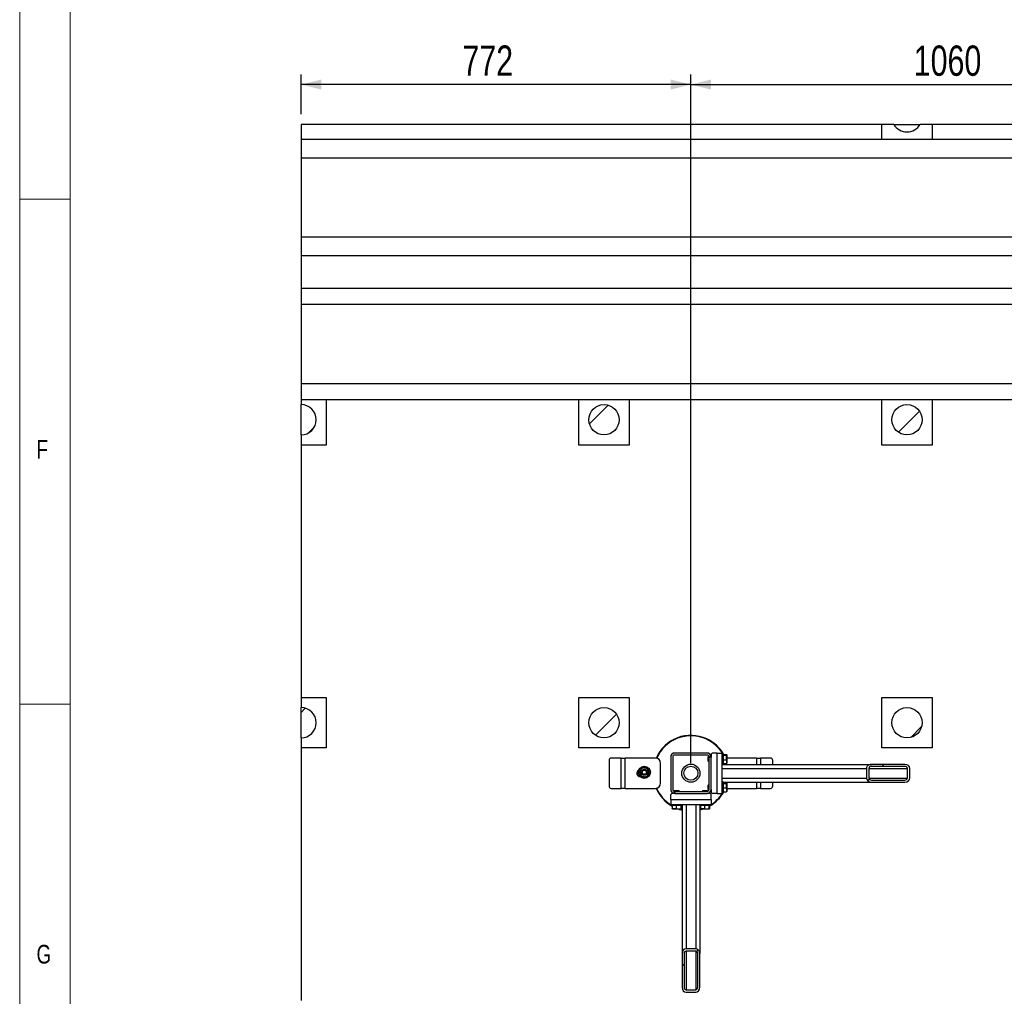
# Model space of a CAD drawing. Header units: millimetres. Extents: x 5 to 589, y 5 to 415.
# Tile 3 of 31: x 5 to 102, y 81 to 178. Entities that reach past the tile are written whole.
import ezdxf

# ---------------------------------------------------------------- set-up
doc = ezdxf.new("R2010")
doc.units = ezdxf.units.MM
for name, color, linetype in [('COTES', 1, 'Continuous'), ('NOTES', 6, 'Continuous'), ('TRAIT-FINS', 9, 'Continuous')]:
    doc.layers.add(name, color=color, linetype=linetype)
doc.layers.add('TRAIT-FORT', color=4, linetype='Continuous', lineweight=25)
doc.styles.add('SLDTEXTSTYLE0', font='TXT', dxfattribs={"width": 0.75})
doc.dimstyles.new('SLDDIMSTYLE0', dxfattribs={"dimtxt": 3, "dimasz": 2, "dimexe": 0, "dimexo": 0.0625, "dimgap": 0.75, "dimtad": 1, "dimdec": 0, "dimlfac": 20, "dimrnd": 1e-09, "dimzin": 12, "dimdsep": 46, "dimtxsty": 'SLDTEXTSTYLE0', "dimsah": 1, "dimcen": 0.09, "dimadec": 0, "dimazin": 3, "dimtfac": 1, "dimtdec": 0, "dimtofl": 0, "dimtmove": 0, "dimatfit": 3, "dimfxl": 1, "dimfrac": 2, "dimtolj": 1, "dimtzin": 12, "dimarcsym": 0})

# ---------------------------------------------------------------- blocks, each defined once
blk = doc.blocks.new('_D_21')
at = {"layer": 'COTES', "color": 1, "transparency": 16777216}
for p, q in [((71.461, 104.165), (71.461, 172.357)), ((124.461, 104.165), (124.461, 172.357)), ((71.461, 171.357), (124.461, 171.357))]:
    blk.add_line(p, q, dxfattribs=at)
for points in [[(71.461, 171.357), (73.461, 170.857), (73.461, 171.857)], [(124.461, 171.357), (122.461, 171.857), (122.461, 170.857)]]:
    blk.add_solid(points, dxfattribs=at)
at = {"layer": 'COTES', "color": 1, "transparency": 16777216, "insert": (93.528, 175.224), "char_height": 3, "attachment_point": 1, "style": 'SLDTEXTSTYLE0'}
blk.add_mtext('1060', dxfattribs=at)
blk = doc.blocks.new('_D_22')
at = {"layer": 'COTES', "color": 1, "transparency": 16777216}
for p, q in [((32.861, 168.415), (32.861, 172.357)), ((71.461, 104.165), (71.461, 172.357)), ((71.461, 171.357), (32.861, 171.357))]:
    blk.add_line(p, q, dxfattribs=at)
for points in [[(32.861, 171.357), (34.861, 170.857), (34.861, 171.857)], [(71.461, 171.357), (69.461, 171.857), (69.461, 170.857)]]:
    blk.add_solid(points, dxfattribs=at)
at = {"layer": 'COTES', "color": 1, "transparency": 16777216, "insert": (48.836, 175.224), "char_height": 3, "attachment_point": 1, "style": 'SLDTEXTSTYLE0'}
blk.add_mtext('772', dxfattribs=at)

msp = doc.modelspace()

# ---------------------------------------------------------------- hatches: boundary and pattern name
at = {"layer": 'TRAIT-FINS'}
h = msp.add_hatch(dxfattribs=at)
h.set_pattern_fill('ANSI31', color=9, style=0)
edge = h.paths.add_edge_path(flags=0)
edge.add_arc((92.861, 168.165), 1.5, 210, 330)
edge.add_line((94.16, 167.415), (91.562, 167.415))
h = msp.add_hatch(dxfattribs=at)
h.set_pattern_fill('ANSI31', color=9, style=0)
edge = h.paths.add_edge_path(flags=0)
edge.add_arc((32.861, 138.165), 1.5, 270, 450)
edge.add_line((32.861, 139.665), (32.861, 136.665))
h = msp.add_hatch(dxfattribs=at)
h.set_pattern_fill('ANSI31', color=9, style=0)
edge = h.paths.add_edge_path(flags=0)
edge.add_arc((62.861, 138.165), 1.5, 0, 360)
h = msp.add_hatch(dxfattribs=at)
h.set_pattern_fill('ANSI31', color=9, style=0)
edge = h.paths.add_edge_path(flags=0)
edge.add_arc((92.861, 138.165), 1.5, 0, 360)
h = msp.add_hatch(dxfattribs=at)
h.set_pattern_fill('ANSI31', color=9, style=0)
edge = h.paths.add_edge_path(flags=0)
edge.add_arc((32.861, 108.165), 1.5, 270, 450)
edge.add_line((32.861, 109.665), (32.861, 106.665))
h = msp.add_hatch(dxfattribs=at)
h.set_pattern_fill('ANSI31', color=9, style=0)
edge = h.paths.add_edge_path(flags=0)
edge.add_arc((62.861, 108.165), 1.5, 0, 360)
h = msp.add_hatch(dxfattribs=at)
h.set_pattern_fill('ANSI31', color=9, style=0)
edge = h.paths.add_edge_path(flags=0)
edge.add_arc((92.861, 108.165), 1.5, 0, 360)
h = msp.add_hatch(dxfattribs=at)
h.set_pattern_fill('ANSI31', color=9, angle=3e-322, style=0)
edge = h.paths.add_edge_path(flags=0)
edge.add_line((73.061, 105.165), (69.861, 105.165))
edge.add_arc((69.861, 104.765), 0.4, 90, 180)
edge.add_line((69.461, 104.765), (69.461, 101.565))
edge.add_arc((69.861, 101.565), 0.4, 180, 270)
edge.add_line((69.861, 101.165), (73.061, 101.165))
edge.add_arc((73.061, 101.565), 0.4, 270, 360)
edge.add_line((73.461, 101.565), (73.461, 104.765))
edge.add_arc((73.061, 104.765), 0.4, 0, 90)
edge = h.paths.add_edge_path(flags=0)
edge.add_arc((69.861, 104.765), 0.2, 90, 180, ccw=False)
edge.add_line((69.861, 104.965), (73.061, 104.965))
edge.add_arc((73.061, 104.765), 0.2, 0, 90, ccw=False)
edge.add_line((73.261, 104.765), (73.261, 101.565))
edge.add_arc((73.061, 101.565), 0.2, 270, 360, ccw=False)
edge.add_line((73.061, 101.365), (69.861, 101.365))
edge.add_arc((69.861, 101.565), 0.2, 180, 270, ccw=False)
edge.add_line((69.661, 101.565), (69.661, 104.765))
h = msp.add_hatch(dxfattribs=at)
h.set_pattern_fill('ANSI31', color=9, angle=3e-322, style=0)
edge = h.paths.add_edge_path(flags=0)
edge.add_ellipse((89.33, 102.69), major_axis=(0.492, 0), ratio=0.812696, start_angle=180, end_angle=270)
edge.add_line((89.33, 102.29), (92.652, 102.29))
edge.add_ellipse((92.652, 102.69), major_axis=(0.492, 0), ratio=0.812696, start_angle=270, end_angle=360)
edge.add_line((93.144, 102.69), (93.144, 103.64))
edge.add_ellipse((92.652, 103.64), major_axis=(0.492, 0), ratio=0.812696, start_angle=360, end_angle=450)
edge.add_line((92.652, 104.04), (89.33, 104.04))
edge.add_ellipse((89.33, 103.64), major_axis=(0.492, 0), ratio=0.812696, start_angle=90, end_angle=180)
edge.add_line((88.838, 103.64), (88.838, 102.69))
edge = h.paths.add_edge_path(flags=0)
edge.add_ellipse((89.33, 102.69), major_axis=(0.246, 0), ratio=0.812696, start_angle=180, end_angle=270, ccw=False)
edge.add_line((89.084, 102.69), (89.084, 103.64))
edge.add_ellipse((89.33, 103.64), major_axis=(0.246, 0), ratio=0.812696, start_angle=90, end_angle=180, ccw=False)
edge.add_line((89.33, 103.84), (92.652, 103.84))
edge.add_ellipse((92.652, 103.64), major_axis=(0.246, 0), ratio=0.812696, start_angle=0, end_angle=90, ccw=False)
edge.add_line((92.898, 103.64), (92.898, 102.69))
edge.add_ellipse((92.652, 102.69), major_axis=(0.246, 0), ratio=0.812696, start_angle=270, end_angle=360, ccw=False)
edge.add_line((92.652, 102.49), (89.33, 102.49))
h = msp.add_hatch(dxfattribs=at)
h.set_pattern_fill('ANSI31', color=9, angle=3e-322, style=0)
edge = h.paths.add_edge_path(flags=0)
edge.add_ellipse((70.986, 85.297), major_axis=(0, -0.492), ratio=0.812696, start_angle=180, end_angle=270)
edge.add_line((70.586, 85.297), (70.586, 81.974))
edge.add_ellipse((70.986, 81.974), major_axis=(0, -0.492), ratio=0.812696, start_angle=270, end_angle=360)
edge.add_line((70.986, 81.482), (71.936, 81.482))
edge.add_ellipse((71.936, 81.974), major_axis=(0, -0.492), ratio=0.812696, start_angle=360, end_angle=450)
edge.add_line((72.336, 81.974), (72.336, 85.297))
edge.add_ellipse((71.936, 85.297), major_axis=(0, -0.492), ratio=0.812696, start_angle=90, end_angle=180)
edge.add_line((71.936, 85.789), (70.986, 85.789))
edge = h.paths.add_edge_path(flags=0)
edge.add_ellipse((70.986, 85.297), major_axis=(0, -0.246), ratio=0.812696, start_angle=180, end_angle=270, ccw=False)
edge.add_line((70.986, 85.543), (71.936, 85.543))
edge.add_ellipse((71.936, 85.297), major_axis=(0, -0.246), ratio=0.812696, start_angle=90, end_angle=180, ccw=False)
edge.add_line((72.136, 85.297), (72.136, 81.974))
edge.add_ellipse((71.936, 81.974), major_axis=(0, -0.246), ratio=0.812696, start_angle=0, end_angle=90, ccw=False)
edge.add_line((71.936, 81.728), (70.986, 81.728))
edge.add_ellipse((70.986, 81.974), major_axis=(0, -0.246), ratio=0.812696, start_angle=270, end_angle=360, ccw=False)
edge.add_line((70.786, 81.974), (70.786, 85.297))

# ---------------------------------------------------------------- linework, layer by layer
at = {"color": 7, "linetype": 'Continuous', "lineweight": 18}
for p, q in [((5, 415), (5, 5)), ((10, 410), (10, 10)), ((10, 160), (5, 160)), ((5, 110), (10, 110))]:
    msp.add_line(p, q, dxfattribs=at)
at = {"layer": 'TRAIT-FORT', "color": 4, "linetype": 'Continuous', "lineweight": 25}
for p, q in [((32.861, 167.415), (32.861, 165.91)), ((90.361, 167.415), (32.861, 167.415)), ((91.562, 167.415), (90.361, 167.415)), ((90.361, 165.91), (90.361, 167.415)), ((91.562, 167.415), (94.16, 167.415)), ((95.361, 167.415), (94.16, 167.415)), ((95.361, 167.415), (95.361, 165.91)), ((120.361, 167.415), (95.361, 167.415)), ((152.861, 165.91), (32.861, 165.91)), ((32.861, 165.91), (32.861, 164.068)), ((152.861, 164.068), (32.861, 164.068)), ((32.861, 164.068), (32.861, 160.165)), ((32.861, 160.165), (32.861, 156.263)), ((32.861, 156.263), (152.861, 156.263)), ((32.861, 156.263), (32.861, 154.425)), ((32.861, 154.425), (152.861, 154.425)), ((32.861, 154.425), (32.861, 151.158)), ((152.861, 151.158), (32.861, 151.158)), ((32.861, 151.158), (32.861, 149.568)), ((152.861, 149.568), (32.861, 149.568)), ((32.861, 149.568), (32.861, 145.665)), ((32.861, 145.665), (32.861, 141.763)), ((32.861, 141.763), (152.861, 141.763)), ((32.861, 141.763), (32.861, 140.173)), ((32.861, 140.173), (152.861, 140.173)), ((32.861, 140.173), (32.861, 139.665)), ((32.861, 136.665), (32.861, 139.665)), ((35.361, 140.173), (35.361, 135.665)), ((60.361, 135.665), (60.361, 140.173)), ((65.361, 140.173), (65.361, 135.665)), ((90.361, 135.665), (90.361, 140.173)), ((95.361, 140.173), (95.361, 135.665)), ((32.861, 136.665), (32.861, 135.665)), ((35.361, 135.665), (32.861, 135.665)), ((32.861, 135.665), (32.861, 110.665)), ((65.361, 135.665), (60.361, 135.665)), ((95.361, 135.665), (90.361, 135.665)), ((32.861, 110.665), (35.361, 110.665)), ((32.861, 110.665), (32.861, 109.665)), ((35.361, 110.665), (35.361, 105.665)), ((60.361, 110.665), (65.361, 110.665)), ((60.361, 105.665), (60.361, 110.665)), ((65.361, 110.665), (65.361, 105.665)), ((90.361, 110.665), (95.361, 110.665)), ((90.361, 105.665), (90.361, 110.665)), ((95.361, 110.665), (95.361, 105.665)), ((32.861, 106.665), (32.861, 109.665)), ((32.861, 106.665), (32.861, 105.665)), ((35.361, 105.665), (32.861, 105.665)), ((32.861, 105.665), (32.861, 80.665)), ((65.361, 105.665), (60.361, 105.665)), ((95.361, 105.665), (90.361, 105.665)), ((63.355, 104.415), (63.355, 101.915)), ((64.561, 104.665), (63.572, 104.665)), ((64.561, 101.665), (64.561, 104.665)), ((64.561, 104.665), (64.961, 104.665)), ((67.961, 104.665), (64.961, 104.665)), ((64.961, 101.665), (64.961, 104.665)), ((69.461, 104.765), (69.461, 101.565)), ((69.661, 104.765), (69.661, 101.565)), ((73.061, 105.165), (69.861, 105.165)), ((73.061, 104.965), (69.861, 104.965)), ((73.196, 104.815), (73.161, 104.78)), ((73.161, 104.35), (73.161, 104.78)), ((73.161, 104.35), (73.196, 104.315)), ((73.255, 104.815), (73.196, 104.815)), ((73.196, 104.815), (73.196, 104.315)), ((73.261, 101.565), (73.261, 104.765)), ((73.461, 104.815), (73.458, 104.815)), ((73.561, 105.165), (73.461, 105.065)), ((73.461, 105.065), (73.461, 104.765)), ((73.461, 101.565), (73.461, 104.765)), ((74.061, 105.165), (73.561, 105.165)), ((74.061, 105.165), (74.561, 105.165)), ((74.061, 101.165), (74.061, 105.165)), ((74.561, 101.165), (74.561, 105.165)), ((74.661, 105.115), (74.561, 105.115)), ((74.661, 105.115), (74.661, 104.057)), ((74.661, 105.017), (74.961, 105.017)), ((74.661, 104.957), (74.961, 104.957)), ((74.661, 104.504), (74.961, 104.504)), ((75.011, 104.969), (74.997, 104.993)), ((75.011, 104.969), (75.011, 104.161)), ((77.961, 104.665), (75.011, 104.665)), ((77.961, 104.665), (78.361, 104.665)), ((77.961, 104.665), (77.961, 104.04)), ((79.351, 104.665), (78.361, 104.665)), ((78.361, 104.665), (78.361, 104.04)), ((79.568, 104.04), (79.568, 104.415)), ((68.461, 102.165), (68.461, 104.165)), ((73.196, 104.315), (73.261, 104.315)), ((74.561, 104.015), (74.661, 104.015)), ((74.561, 103.64), (88.838, 103.64)), ((74.661, 104.113), (74.961, 104.113)), ((74.661, 104.057), (74.661, 104.015)), ((74.661, 104.04), (89.33, 104.04)), ((74.997, 104.137), (75.011, 104.161)), ((88.838, 103.64), (88.838, 102.69)), ((89.084, 103.64), (89.084, 102.69)), ((89.084, 103.64), (92.898, 103.64)), ((92.652, 104.04), (89.33, 104.04)), ((92.652, 103.84), (89.33, 103.84)), ((92.898, 102.69), (92.898, 103.64)), ((93.144, 102.69), (93.144, 103.64)), ((74.561, 102.69), (88.838, 102.69)), ((89.084, 102.69), (92.898, 102.69)), ((89.33, 102.49), (92.652, 102.49)), ((63.572, 101.665), (64.561, 101.665)), ((64.961, 101.665), (64.561, 101.665)), ((64.961, 101.665), (67.961, 101.665)), ((69.846, 101.465), (69.811, 101.43)), ((69.811, 101.43), (69.811, 101.371)), ((70.311, 101.43), (69.811, 101.43)), ((69.846, 101.465), (70.276, 101.465)), ((70.311, 101.43), (70.276, 101.465)), ((70.311, 101.365), (70.311, 101.43)), ((72.646, 101.465), (72.611, 101.43)), ((72.611, 101.43), (72.611, 101.365)), ((73.111, 101.43), (72.611, 101.43)), ((72.646, 101.465), (73.076, 101.465)), ((73.111, 101.43), (73.076, 101.465)), ((73.111, 101.371), (73.111, 101.43)), ((73.196, 102.015), (73.161, 101.98)), ((73.161, 101.55), (73.161, 101.98)), ((73.161, 101.55), (73.196, 101.515)), ((73.261, 102.015), (73.196, 102.015)), ((73.196, 102.015), (73.196, 101.515)), ((73.196, 101.515), (73.255, 101.515)), ((73.458, 101.515), (73.461, 101.515)), ((73.461, 101.565), (73.461, 101.265)), ((74.661, 102.315), (74.561, 102.315)), ((74.661, 102.315), (74.661, 101.257)), ((74.661, 102.29), (89.33, 102.29)), ((74.661, 102.217), (74.961, 102.217)), ((74.661, 102.157), (74.961, 102.157)), ((74.661, 101.704), (74.961, 101.704)), ((75.011, 102.169), (74.997, 102.193)), ((75.011, 102.169), (75.011, 101.361)), ((75.011, 101.665), (77.961, 101.665)), ((77.961, 102.29), (77.961, 101.665)), ((78.361, 101.665), (77.961, 101.665)), ((78.361, 102.29), (78.361, 101.665)), ((78.361, 101.665), (79.351, 101.665)), ((79.568, 101.915), (79.568, 102.29)), ((89.33, 102.29), (92.652, 102.29)), ((69.561, 101.165), (69.461, 101.065)), ((69.461, 100.565), (69.461, 101.065)), ((69.461, 100.565), (69.461, 100.065)), ((69.461, 100.565), (73.461, 100.565)), ((69.861, 101.165), (69.561, 101.165)), ((69.811, 101.168), (69.811, 101.165)), ((69.861, 101.365), (73.061, 101.365)), ((69.861, 101.165), (73.061, 101.165)), ((73.361, 101.165), (73.061, 101.165)), ((73.111, 101.165), (73.111, 101.168)), ((73.461, 101.065), (73.361, 101.165)), ((73.461, 101.265), (73.561, 101.165)), ((73.461, 100.565), (73.461, 101.065)), ((73.461, 100.565), (73.461, 100.065)), ((74.061, 101.165), (73.561, 101.165)), ((74.061, 101.165), (74.561, 101.165)), ((74.561, 101.215), (74.661, 101.215)), ((74.661, 101.313), (74.961, 101.313)), ((74.661, 101.257), (74.661, 101.215)), ((74.997, 101.337), (75.011, 101.361)), ((69.461, 100.065), (73.461, 100.065)), ((69.511, 100.065), (69.511, 99.965)), ((69.553, 99.965), (69.511, 99.965)), ((70.611, 99.965), (69.553, 99.965)), ((69.609, 99.965), (69.609, 99.665)), ((69.633, 99.629), (69.658, 99.615)), ((70.465, 99.615), (69.658, 99.615)), ((70.001, 99.965), (70.001, 99.665)), ((70.453, 99.965), (70.453, 99.665)), ((70.465, 99.615), (70.49, 99.629)), ((70.513, 99.965), (70.513, 99.665)), ((70.586, 99.965), (70.586, 85.297)), ((70.611, 99.965), (70.611, 100.065)), ((70.986, 100.065), (70.986, 85.789)), ((71.936, 100.065), (71.936, 85.789)), ((72.311, 100.065), (72.311, 99.965)), ((72.353, 99.965), (72.311, 99.965)), ((72.336, 99.965), (72.336, 85.297)), ((72.336, 99.57), (72.504, 99.615)), ((73.411, 99.965), (72.353, 99.965)), ((72.409, 99.965), (72.409, 99.665)), ((72.433, 99.629), (72.458, 99.615)), ((73.265, 99.615), (72.458, 99.615)), ((72.801, 99.965), (72.801, 99.665)), ((73.253, 99.965), (73.253, 99.665)), ((73.265, 99.615), (73.29, 99.629)), ((73.313, 99.965), (73.313, 99.665)), ((73.411, 99.965), (73.411, 100.065)), ((70.586, 85.297), (70.586, 81.974)), ((70.786, 85.297), (70.786, 81.974)), ((71.936, 85.789), (70.986, 85.789)), ((71.936, 85.543), (70.986, 85.543)), ((70.986, 85.543), (70.986, 81.728)), ((71.936, 85.543), (71.936, 81.728)), ((72.136, 81.974), (72.136, 85.297)), ((72.336, 81.974), (72.336, 85.297)), ((70.986, 81.728), (71.936, 81.728)), ((70.986, 81.482), (71.936, 81.482))]:
    msp.add_line(p, q, dxfattribs=at)
at = {"layer": 'TRAIT-FORT', "color": 4, "linetype": 'Continuous', "lineweight": 25, "flags": 128}
for points in [[(70.418, 99.615), (70.517, 99.588), (70.586, 99.57)], [(72.67, 99.615), (72.549, 99.576), (72.336, 99.519)]]:
    msp.add_lwpolyline(points, dxfattribs=at)
at = {"layer": 'TRAIT-FORT', "color": 4, "linetype": 'Continuous', "lineweight": 25}
for centre, radius in [((62.861, 138.165), 1.5), ((92.861, 138.165), 1.5), ((62.861, 108.165), 1.5), ((92.861, 108.165), 1.5), ((66.852, 103.255), 0.6), ((66.852, 103.255), 0.3), ((66.852, 103.255), 0.225), ((66.852, 103.255), 0.2), ((71.461, 103.165), 0.9), ((71.461, 103.165), 0.7)]:
    msp.add_circle(centre, radius, dxfattribs=at)
for centre, radius, start, end in [((92.861, 168.165), 1.5, 210, 330), ((32.861, 138.165), 1.5, 270, 90), ((32.861, 108.165), 1.5, 270, 90), ((71.461, 103.165), 3.75, 65.32581, 156.48493), ((71.461, 103.165), 3.7, 65.32581, 156.29882), ((71.461, 103.165), 3.7, 31.8048, 65.32581), ((71.461, 103.165), 3.75, 29.5959, 65.32581), ((63.59, 104.431), 0.235, 94.40195, 183.81126), ((67.961, 104.165), 0.5, 0, 90), ((69.861, 104.765), 0.4, 90, 180), ((69.861, 104.765), 0.2, 90, 180), ((73.061, 104.765), 0.4, 0, 90), ((73.061, 104.765), 0.2, 0, 90), ((79.333, 104.431), 0.235, 356.18874, 85.59805), ((66.461, 103.165), 0.35, 118.81582, 267.16997), ((66.852, 103.255), 0.45, 139.67209, 199.67209), ((66.852, 103.255), 0.45, 79.67209, 139.67209), ((66.852, 103.255), 0.45, 19.67209, 79.67209), ((66.852, 103.255), 0.45, 319.67209, 19.67209), ((66.852, 103.255), 0.45, 199.67209, 259.67209), ((66.852, 103.255), 0.45, 259.67209, 319.67209), ((63.59, 101.899), 0.235, 176.18874, 265.59805), ((67.961, 102.165), 0.5, 270, 0), ((71.461, 103.165), 3.75, 203.51507, 240.4041), ((71.461, 103.165), 3.7, 203.70118, 238.1952), ((69.861, 101.565), 0.4, 180, 270), ((69.861, 101.565), 0.2, 180, 270), ((73.061, 101.565), 0.4, 270, 0), ((73.061, 101.565), 0.2, 270, 0), ((79.333, 101.899), 0.235, 274.40195, 3.81126), ((71.461, 103.165), 3.75, 299.5959, 330.4041), ((71.461, 103.165), 3.7, 301.8048, 328.1952), ((71.461, 103.165), 3.75, 251.20309, 256.5066)]:
    msp.add_arc(centre, radius, start, end, dxfattribs=at)
for centre, major_axis, start_param, end_param in [((89.33, 103.64), (0.492, 0), 1.570796, 3.141593), ((89.33, 103.64), (0.246, 0), 1.570796, 3.141593), ((92.652, 103.64), (0.492, 0), 0, 1.570796), ((92.652, 103.64), (0.246, 0), 0, 1.570796), ((89.33, 102.69), (0.492, 0), 3.141593, 4.712389), ((89.33, 102.69), (0.246, 0), 3.141593, 4.712389), ((92.652, 102.69), (0.492, 0), 4.712389, 6.283185), ((92.652, 102.69), (0.246, 0), 4.712389, 6.283185), ((70.986, 85.297), (0, -0.492), 3.141593, 4.712389), ((70.986, 85.297), (0, -0.246), 3.141593, 4.712389), ((71.936, 85.297), (0, -0.492), 1.570796, 3.141593), ((71.936, 85.297), (0, -0.246), 1.570796, 3.141593), ((70.986, 81.974), (0, -0.492), 4.712389, 6.283185), ((70.986, 81.974), (0, -0.246), 4.712389, 6.283185), ((71.936, 81.974), (0, -0.492), 0, 1.570796), ((71.936, 81.974), (0, -0.246), 0, 1.570796)]:
    msp.add_ellipse(centre, major_axis=major_axis, ratio=0.812696, start_param=start_param, end_param=end_param, dxfattribs=at)
for points, knots in [([(74.961, 105.017), (74.969, 105.013), (74.986, 105.006), (75, 104.993), (74.999, 104.978), (74.982, 104.966), (74.966, 104.959), (74.961, 104.957)], [0, 0, 0, 0, 0.192004, 0.385862, 0.637826, 0.896599, 1, 1, 1, 1]), ([(74.961, 104.504), (74.972, 104.544), (74.994, 104.623), (75.002, 104.741), (74.99, 104.853), (74.971, 104.922), (74.961, 104.957)], [0, 0, 0, 0, 0.264605, 0.534948, 0.765343, 1, 1, 1, 1]), ([(74.961, 104.504), (74.972, 104.47), (74.994, 104.402), (75.002, 104.3), (74.99, 104.203), (74.971, 104.143), (74.961, 104.113)], [0, 0, 0, 0, 0.264605, 0.534948, 0.765343, 1, 1, 1, 1]), ([(66.341, 103.348), (66.368, 103.38), (66.423, 103.444), (66.48, 103.512), (66.509, 103.546)], [0, 0, 0, 0, 0.493244, 1, 1, 1, 1]), ([(66.428, 103.104), (66.416, 103.138), (66.391, 103.208), (66.362, 103.289), (66.346, 103.336), (66.341, 103.348)], [0, 0, 0, 0, 0.413688, 0.838028, 1, 1, 1, 1]), ([(66.509, 103.546), (66.533, 103.574), (66.581, 103.631), (66.637, 103.697), (66.669, 103.734), (66.677, 103.745)], [0, 0, 0, 0, 0.413688, 0.838028, 1, 1, 1, 1]), ([(66.677, 103.745), (66.718, 103.737), (66.801, 103.722), (66.889, 103.706), (66.933, 103.698)], [0, 0, 0, 0, 0.493244, 1, 1, 1, 1]), ([(66.933, 103.698), (66.969, 103.691), (67.042, 103.678), (67.127, 103.663), (67.175, 103.654), (67.188, 103.651)], [0, 0, 0, 0, 0.413688, 0.838028, 1, 1, 1, 1]), ([(67.188, 103.651), (67.202, 103.612), (67.231, 103.533), (67.261, 103.449), (67.276, 103.407)], [0, 0, 0, 0, 0.4932444, 1, 1, 1, 1]), ([(67.276, 103.407), (67.288, 103.372), (67.313, 103.302), (67.342, 103.221), (67.359, 103.175), (67.363, 103.162)], [0, 0, 0, 0, 0.413688, 0.838028, 1, 1, 1, 1]), ([(74.996, 104.137), (74.996, 104.136), (74.996, 104.13), (74.981, 104.122), (74.966, 104.115), (74.961, 104.113)], [0, 0, 0, 0, 0.082237, 0.737977, 1, 1, 1, 1]), ([(66.516, 102.859), (66.502, 102.898), (66.473, 102.978), (66.444, 103.061), (66.428, 103.104)], [0, 0, 0, 0, 0.493244, 1, 1, 1, 1]), ([(66.772, 102.813), (66.735, 102.819), (66.662, 102.832), (66.578, 102.848), (66.529, 102.857), (66.516, 102.859)], [0, 0, 0, 0, 0.413688, 0.838028, 1, 1, 1, 1]), ([(67.027, 102.766), (66.986, 102.773), (66.903, 102.789), (66.816, 102.804), (66.772, 102.813)], [0, 0, 0, 0, 0.493244, 1, 1, 1, 1]), ([(67.195, 102.964), (67.172, 102.936), (67.123, 102.879), (67.068, 102.814), (67.036, 102.776), (67.027, 102.766)], [0, 0, 0, 0, 0.413688, 0.838028, 1, 1, 1, 1]), ([(67.363, 103.162), (67.336, 103.13), (67.282, 103.066), (67.224, 102.998), (67.195, 102.964)], [0, 0, 0, 0, 0.493244, 1, 1, 1, 1]), ([(74.961, 102.217), (74.969, 102.213), (74.986, 102.206), (75, 102.193), (74.999, 102.178), (74.982, 102.166), (74.966, 102.159), (74.961, 102.157)], [0, 0, 0, 0, 0.192004, 0.385862, 0.637826, 0.896599, 1, 1, 1, 1]), ([(74.961, 101.704), (74.972, 101.744), (74.994, 101.823), (75.002, 101.941), (74.99, 102.053), (74.971, 102.122), (74.961, 102.157)], [0, 0, 0, 0, 0.264605, 0.534948, 0.765343, 1, 1, 1, 1]), ([(74.961, 101.704), (74.972, 101.67), (74.994, 101.602), (75.002, 101.5), (74.99, 101.403), (74.971, 101.343), (74.961, 101.313)], [0, 0, 0, 0, 0.264605, 0.534948, 0.765343, 1, 1, 1, 1]), ([(74.996, 101.337), (74.996, 101.336), (74.996, 101.33), (74.981, 101.322), (74.966, 101.315), (74.961, 101.313)], [0, 0, 0, 0, 0.082237, 0.737977, 1, 1, 1, 1]), ([(69.633, 99.63), (69.632, 99.63), (69.626, 99.63), (69.618, 99.645), (69.611, 99.661), (69.609, 99.665)], [0, 0, 0, 0, 0.082237, 0.737977, 1, 1, 1, 1]), ([(70.001, 99.665), (69.967, 99.654), (69.898, 99.632), (69.796, 99.624), (69.699, 99.636), (69.639, 99.655), (69.609, 99.665)], [0, 0, 0, 0, 0.264605, 0.534948, 0.765343, 1, 1, 1, 1]), ([(70.001, 99.665), (70.04, 99.654), (70.119, 99.632), (70.237, 99.624), (70.349, 99.636), (70.418, 99.655), (70.453, 99.665)], [0, 0, 0, 0, 0.264605, 0.534948, 0.765343, 1, 1, 1, 1]), ([(70.513, 99.665), (70.51, 99.657), (70.502, 99.641), (70.489, 99.626), (70.474, 99.627), (70.462, 99.645), (70.455, 99.661), (70.453, 99.665)], [0, 0, 0, 0, 0.192004, 0.385862, 0.637826, 0.896599, 1, 1, 1, 1]), ([(72.433, 99.63), (72.432, 99.63), (72.426, 99.63), (72.418, 99.645), (72.411, 99.661), (72.409, 99.665)], [0, 0, 0, 0, 0.082237, 0.737977, 1, 1, 1, 1]), ([(72.801, 99.665), (72.767, 99.654), (72.698, 99.632), (72.596, 99.624), (72.499, 99.636), (72.439, 99.655), (72.409, 99.665)], [0, 0, 0, 0, 0.264605, 0.534948, 0.765343, 1, 1, 1, 1]), ([(72.801, 99.665), (72.84, 99.654), (72.919, 99.632), (73.037, 99.624), (73.149, 99.636), (73.218, 99.655), (73.253, 99.665)], [0, 0, 0, 0, 0.264605, 0.534948, 0.765343, 1, 1, 1, 1]), ([(73.313, 99.665), (73.31, 99.657), (73.302, 99.641), (73.289, 99.626), (73.274, 99.627), (73.262, 99.645), (73.255, 99.661), (73.253, 99.665)], [0, 0, 0, 0, 0.192004, 0.385862, 0.637826, 0.896599, 1, 1, 1, 1])]:
    msp.add_open_spline(points, degree=3, knots=knots, dxfattribs=at)

# ---------------------------------------------------------------- texts
at = {"layer": 'NOTES', "color": 211, "char_height": 1.852, "attachment_point": 1, "style": 'SLDTEXTSTYLE0'}
for s, insert in [('F', (6.667, 136.168)), ('G', (6.667, 86.168))]:
    msp.add_mtext(s, dxfattribs=dict(at, insert=insert))

# ---------------------------------------------------------------- dimensions: what is measured, and where the dimension line sits
at = {"layer": 'COTES', "color": 1}
dim = msp.add_linear_dim(base=(32.861, 171.357), p1=(71.461, 103.165), p2=(32.861, 167.415), dimstyle='SLDDIMSTYLE0', dxfattribs=at)
dim.commit()
dim.dimension.update_dxf_attribs({"geometry": '_D_22', "text_midpoint": (52.161, 171.357), "dimtype": 160})
dim = msp.add_linear_dim(base=(124.461, 171.357), p1=(71.461, 103.165), p2=(124.461, 103.165), angle=0, dimstyle='SLDDIMSTYLE0', dxfattribs=at)
dim.commit()
dim.dimension.update_dxf_attribs({"geometry": '_D_21', "text_midpoint": (97.961, 171.357), "dimtype": 160})

doc.saveas('drawing.dxf')
